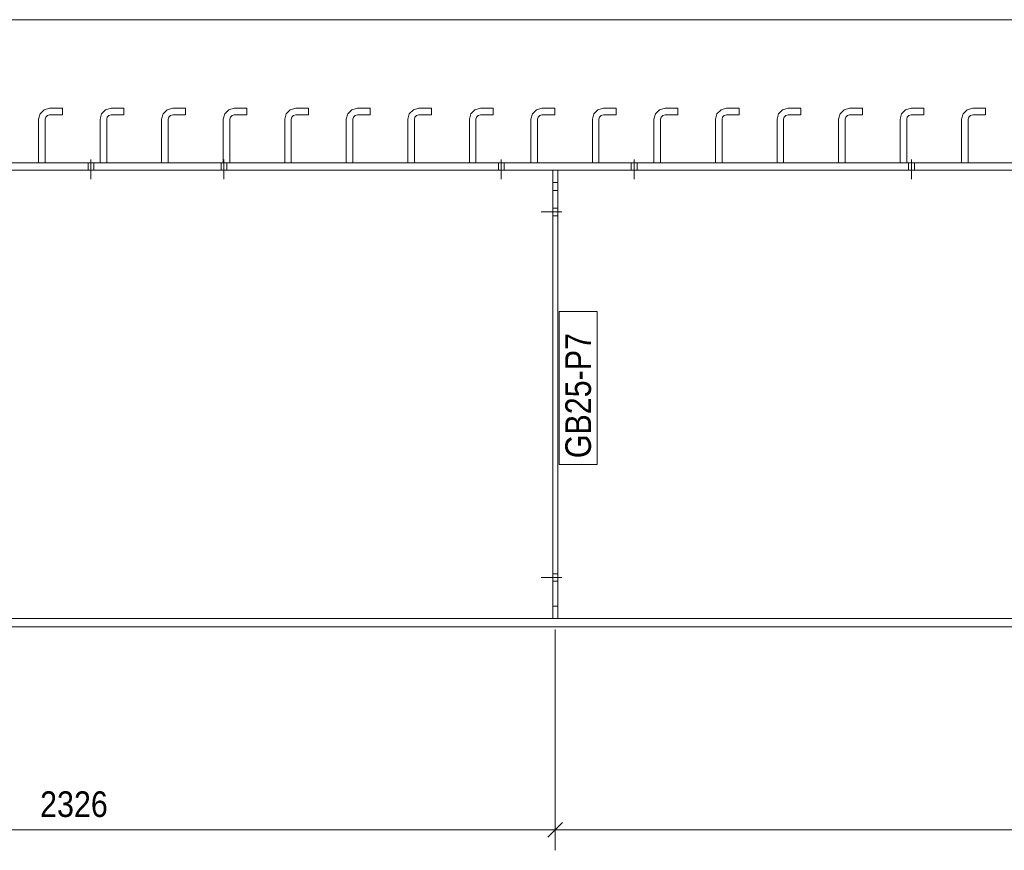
# Model space of a CAD drawing. Header units: millimetres. Extents: x 2 to 405, y 5 to 282.
# Tile 8 of 11: x 201 to 297, y 115 to 196. Entities that reach past the tile are written whole.
import ezdxf

# ---------------------------------------------------------------- set-up
doc = ezdxf.new("R2010")
doc.units = ezdxf.units.MM
for name, pattern in [('XKITLINE00', [0]), ('XKITLINE01', [4, 1, -1, 1, -1]), ('XKITLINE02', [4, 2, -2])]:
    doc.linetypes.add(name, pattern=pattern)
for name, color, linetype, lineweight in [('Bolt', 7, 'Continuous', 0), ('Part', 2, 'Continuous', 0), ('PartMark', 3, 'Continuous', 0), ('Z-DIMENSIONS', 1, 'Continuous', 0)]:
    doc.layers.add(name, color=color, linetype=linetype, lineweight=lineweight)
doc.styles.add('ARIAL', font='ARIAL.TTF')

# ---------------------------------------------------------------- blocks, each defined once
blk = doc.blocks.new('*A36')
at = {"layer": 'Bolt', "linetype": 'XKITLINE00', "lineweight": 0}
for p, q in [((253.638, 141.937), (253.158, 141.937)), ((253.638, 141.937), (253.158, 141.937)), ((254.038, 141.577), (253.158, 141.577)), ((254.038, 141.577), (253.158, 141.577)), ((253.638, 141.217), (253.158, 141.217)), ((253.638, 141.217), (253.158, 141.217))]:
    blk.add_line(p, q, dxfattribs=at)
blk = doc.blocks.new('*A37')
at = {"layer": 'Bolt', "linetype": 'XKITLINE02', "lineweight": 0}
for p, q in [((254.038, 177.217), (251.838, 177.217)), ((254.038, 177.217), (251.838, 177.217)), ((253.638, 177.577), (253.158, 177.577)), ((253.638, 177.577), (253.158, 177.577)), ((253.638, 176.857), (253.158, 176.857)), ((253.638, 176.857), (253.158, 176.857))]:
    blk.add_line(p, q, dxfattribs=at)
blk = doc.blocks.new('*A38')
at = {"layer": 'Bolt', "linetype": 'XKITLINE02', "lineweight": 0}
for p, q in [((254.038, 141.577), (251.838, 141.577)), ((254.038, 141.577), (251.838, 141.577)), ((253.638, 141.937), (253.158, 141.937)), ((253.638, 141.937), (253.158, 141.937)), ((253.638, 141.217), (253.158, 141.217)), ((253.638, 141.217), (253.158, 141.217))]:
    blk.add_line(p, q, dxfattribs=at)
blk = doc.blocks.new('*A43')
at = {"layer": 'Bolt', "linetype": 'XKITLINE00', "lineweight": 0}
for p, q in [((207.853, 182.018), (207.853, 181.298)), ((207.853, 182.018), (207.853, 181.298)), ((208.133, 182.338), (208.133, 180.418)), ((208.133, 182.338), (208.133, 180.418)), ((208.413, 182.018), (208.413, 181.298)), ((208.413, 182.018), (208.413, 181.298)), ((220.813, 182.018), (220.813, 181.298)), ((221.093, 182.338), (221.093, 180.418)), ((221.373, 182.018), (221.373, 181.298)), ((247.853, 182.018), (247.853, 181.298)), ((247.853, 182.018), (247.853, 181.298)), ((248.133, 182.338), (248.133, 180.418)), ((248.133, 182.338), (248.133, 180.418)), ((248.413, 182.018), (248.413, 181.298)), ((248.413, 182.018), (248.413, 181.298)), ((260.813, 182.018), (260.813, 181.298)), ((260.813, 182.018), (260.813, 181.298)), ((261.093, 182.338), (261.093, 180.418)), ((261.093, 182.338), (261.093, 180.418)), ((261.373, 182.018), (261.373, 181.298)), ((261.373, 182.018), (261.373, 181.298)), ((287.853, 182.018), (287.853, 181.298)), ((287.853, 182.018), (287.853, 181.298)), ((288.133, 182.338), (288.133, 180.418)), ((288.133, 182.338), (288.133, 180.418)), ((288.413, 182.018), (288.413, 181.298)), ((288.413, 182.018), (288.413, 181.298))]:
    blk.add_line(p, q, dxfattribs=at)
at = {"layer": 'Bolt', "linetype": 'XKITLINE02', "lineweight": 0}
for p, q in [((220.813, 182.018), (220.813, 181.298)), ((221.093, 182.338), (221.093, 180.418)), ((221.373, 182.018), (221.373, 181.298))]:
    blk.add_line(p, q, dxfattribs=at)
blk = doc.blocks.new('*A49')
at = {"layer": 'Bolt', "linetype": 'XKITLINE00', "lineweight": 0}
for p, q in [((253.638, 177.577), (253.158, 177.577)), ((253.638, 177.577), (253.158, 177.577)), ((254.038, 177.217), (253.158, 177.217)), ((254.038, 177.217), (253.158, 177.217)), ((253.638, 176.857), (253.158, 176.857)), ((253.638, 176.857), (253.158, 176.857))]:
    blk.add_line(p, q, dxfattribs=at)
blk = doc.blocks.new('*A50')
at = {"layer": 'Part', "linetype": 'XKITLINE00', "lineweight": 0}
for p, q in [((384.118, 182.017), (45.324, 182.017)), ((384.1, 181.297), (45.324, 181.297)), ((383.04, 137.577), (45.324, 137.577)), ((383.021, 136.777), (60.724, 136.777))]:
    blk.add_line(p, q, dxfattribs=at)
blk = doc.blocks.new('*A51')
at = {"layer": 'Part', "linetype": 'XKITLINE01', "lineweight": 0}
for p, q in [((263.564, 187.193), (264.104, 187.337)), ((264.104, 187.337), (265.344, 187.337)), ((265.344, 186.697), (265.344, 187.337)), ((263.024, 186.258), (263.169, 186.798)), ((263.024, 182.018), (263.024, 186.258)), ((263.169, 186.798), (263.564, 187.193)), ((263.664, 186.257), (263.723, 186.477)), ((263.664, 182.017), (263.664, 186.257)), ((263.723, 186.477), (263.884, 186.639)), ((263.884, 186.639), (264.104, 186.697)), ((264.104, 186.697), (265.344, 186.697)), ((263.664, 182.017), (263.024, 182.018))]:
    blk.add_line(p, q, dxfattribs=at)
blk = doc.blocks.new('*A52')
at = {"layer": 'Part', "linetype": 'XKITLINE01', "lineweight": 0}
for p, q in [((287.564, 187.193), (288.104, 187.337)), ((288.104, 187.337), (289.344, 187.337)), ((289.344, 186.697), (289.344, 187.337)), ((287.024, 186.258), (287.169, 186.798)), ((287.024, 182.018), (287.024, 186.258)), ((287.169, 186.798), (287.564, 187.193)), ((287.664, 186.257), (287.723, 186.477)), ((287.664, 182.017), (287.664, 186.257)), ((287.723, 186.477), (287.884, 186.639)), ((287.884, 186.639), (288.104, 186.697)), ((288.104, 186.697), (289.344, 186.697)), ((287.664, 182.017), (287.024, 182.018))]:
    blk.add_line(p, q, dxfattribs=at)
blk = doc.blocks.new('*A53')
at = {"layer": 'Part', "linetype": 'XKITLINE00', "lineweight": 0}
for p, q in [((287.564, 187.193), (288.104, 187.337)), ((288.104, 187.337), (289.344, 187.337)), ((289.344, 187.337), (289.344, 186.697)), ((287.024, 186.258), (287.169, 186.798)), ((287.024, 182.018), (287.024, 186.258)), ((287.169, 186.798), (287.564, 187.193)), ((287.664, 186.257), (287.723, 186.477)), ((287.664, 182.017), (287.664, 186.257)), ((287.723, 186.477), (287.884, 186.639)), ((287.884, 186.639), (288.104, 186.697)), ((288.104, 186.697), (289.344, 186.697))]:
    blk.add_line(p, q, dxfattribs=at)
at = {"layer": 'Part', "linetype": 'XKITLINE01', "lineweight": 0}
blk.add_line((287.664, 182.017), (287.024, 182.018), dxfattribs=at)
blk = doc.blocks.new('*A54')
at = {"layer": 'Part', "linetype": 'XKITLINE01', "lineweight": 0}
for p, q in [((293.564, 187.193), (294.104, 187.337)), ((294.104, 187.337), (295.344, 187.337)), ((295.344, 186.697), (295.344, 187.337)), ((293.024, 186.258), (293.169, 186.798)), ((293.024, 182.018), (293.024, 186.258)), ((293.169, 186.798), (293.564, 187.193)), ((293.664, 186.257), (293.723, 186.477)), ((293.664, 182.017), (293.664, 186.257)), ((293.723, 186.477), (293.884, 186.639)), ((293.884, 186.639), (294.104, 186.697)), ((294.104, 186.697), (295.344, 186.697)), ((293.664, 182.017), (293.024, 182.018))]:
    blk.add_line(p, q, dxfattribs=at)
blk = doc.blocks.new('*A55')
at = {"layer": 'Part', "linetype": 'XKITLINE00', "lineweight": 0}
for p, q in [((293.564, 187.193), (294.104, 187.337)), ((294.104, 187.337), (295.344, 187.337)), ((295.344, 187.337), (295.344, 186.697)), ((293.024, 186.258), (293.169, 186.798)), ((293.024, 182.018), (293.024, 186.258)), ((293.169, 186.798), (293.564, 187.193)), ((293.664, 186.257), (293.723, 186.477)), ((293.664, 182.017), (293.664, 186.257)), ((293.723, 186.477), (293.884, 186.639)), ((293.884, 186.639), (294.104, 186.697)), ((294.104, 186.697), (295.344, 186.697))]:
    blk.add_line(p, q, dxfattribs=at)
at = {"layer": 'Part', "linetype": 'XKITLINE01', "lineweight": 0}
blk.add_line((293.664, 182.017), (293.024, 182.018), dxfattribs=at)
blk = doc.blocks.new('*A59')
at = {"layer": 'Part', "linetype": 'XKITLINE00', "lineweight": 0}
for p, q in [((263.564, 187.193), (264.104, 187.337)), ((264.104, 187.337), (265.344, 187.337)), ((265.344, 187.337), (265.344, 186.697)), ((263.024, 186.258), (263.169, 186.798)), ((263.024, 182.018), (263.024, 186.258)), ((263.169, 186.798), (263.564, 187.193)), ((263.664, 186.257), (263.723, 186.477)), ((263.664, 182.017), (263.664, 186.257)), ((263.723, 186.477), (263.884, 186.639)), ((263.884, 186.639), (264.104, 186.697)), ((264.104, 186.697), (265.344, 186.697))]:
    blk.add_line(p, q, dxfattribs=at)
at = {"layer": 'Part', "linetype": 'XKITLINE01', "lineweight": 0}
blk.add_line((263.664, 182.017), (263.024, 182.018), dxfattribs=at)
blk = doc.blocks.new('*A60')
at = {"layer": 'Part', "linetype": 'XKITLINE01', "lineweight": 0}
for p, q in [((269.564, 187.193), (270.104, 187.337)), ((270.104, 187.337), (271.344, 187.337)), ((271.344, 186.697), (271.344, 187.337)), ((269.024, 186.258), (269.169, 186.798)), ((269.024, 182.018), (269.024, 186.258)), ((269.169, 186.798), (269.564, 187.193)), ((269.664, 186.257), (269.723, 186.477)), ((269.664, 182.017), (269.664, 186.257)), ((269.723, 186.477), (269.884, 186.639)), ((269.884, 186.639), (270.104, 186.697)), ((270.104, 186.697), (271.344, 186.697)), ((269.664, 182.017), (269.024, 182.018))]:
    blk.add_line(p, q, dxfattribs=at)
blk = doc.blocks.new('*A61')
at = {"layer": 'Part', "linetype": 'XKITLINE00', "lineweight": 0}
for p, q in [((269.564, 187.193), (270.104, 187.337)), ((270.104, 187.337), (271.344, 187.337)), ((271.344, 187.337), (271.344, 186.697)), ((269.024, 186.258), (269.169, 186.798)), ((269.024, 182.018), (269.024, 186.258)), ((269.169, 186.798), (269.564, 187.193)), ((269.664, 186.257), (269.723, 186.477)), ((269.664, 182.017), (269.664, 186.257)), ((269.723, 186.477), (269.884, 186.639)), ((269.884, 186.639), (270.104, 186.697)), ((270.104, 186.697), (271.344, 186.697))]:
    blk.add_line(p, q, dxfattribs=at)
at = {"layer": 'Part', "linetype": 'XKITLINE01', "lineweight": 0}
blk.add_line((269.664, 182.017), (269.024, 182.018), dxfattribs=at)
blk = doc.blocks.new('*A62')
at = {"layer": 'Part', "linetype": 'XKITLINE01', "lineweight": 0}
for p, q in [((275.564, 187.193), (276.104, 187.337)), ((276.104, 187.337), (277.344, 187.337)), ((277.344, 186.697), (277.344, 187.337)), ((275.024, 186.258), (275.169, 186.798)), ((275.024, 182.018), (275.024, 186.258)), ((275.169, 186.798), (275.564, 187.193)), ((275.664, 186.257), (275.723, 186.477)), ((275.664, 182.017), (275.664, 186.257)), ((275.723, 186.477), (275.884, 186.639)), ((275.884, 186.639), (276.104, 186.697)), ((276.104, 186.697), (277.344, 186.697)), ((275.664, 182.017), (275.024, 182.018))]:
    blk.add_line(p, q, dxfattribs=at)
blk = doc.blocks.new('*A63')
at = {"layer": 'Part', "linetype": 'XKITLINE00', "lineweight": 0}
for p, q in [((275.564, 187.193), (276.104, 187.337)), ((276.104, 187.337), (277.344, 187.337)), ((277.344, 187.337), (277.344, 186.697)), ((275.024, 186.258), (275.169, 186.798)), ((275.024, 182.018), (275.024, 186.258)), ((275.169, 186.798), (275.564, 187.193)), ((275.664, 186.257), (275.723, 186.477)), ((275.664, 182.017), (275.664, 186.257)), ((275.723, 186.477), (275.884, 186.639)), ((275.884, 186.639), (276.104, 186.697)), ((276.104, 186.697), (277.344, 186.697))]:
    blk.add_line(p, q, dxfattribs=at)
at = {"layer": 'Part', "linetype": 'XKITLINE01', "lineweight": 0}
blk.add_line((275.664, 182.017), (275.024, 182.018), dxfattribs=at)
blk = doc.blocks.new('*A64')
at = {"layer": 'Part', "linetype": 'XKITLINE01', "lineweight": 0}
for p, q in [((281.564, 187.193), (282.104, 187.337)), ((282.104, 187.337), (283.344, 187.337)), ((283.344, 186.697), (283.344, 187.337)), ((281.024, 186.258), (281.169, 186.798)), ((281.024, 182.018), (281.024, 186.258)), ((281.169, 186.798), (281.564, 187.193)), ((281.664, 186.257), (281.723, 186.477)), ((281.664, 182.017), (281.664, 186.257)), ((281.723, 186.477), (281.884, 186.639)), ((281.884, 186.639), (282.104, 186.697)), ((282.104, 186.697), (283.344, 186.697)), ((281.664, 182.017), (281.024, 182.018))]:
    blk.add_line(p, q, dxfattribs=at)
blk = doc.blocks.new('*A65')
at = {"layer": 'Part', "linetype": 'XKITLINE00', "lineweight": 0}
for p, q in [((281.564, 187.193), (282.104, 187.337)), ((282.104, 187.337), (283.344, 187.337)), ((283.344, 187.337), (283.344, 186.697)), ((281.024, 186.258), (281.169, 186.798)), ((281.024, 182.018), (281.024, 186.258)), ((281.169, 186.798), (281.564, 187.193)), ((281.664, 186.257), (281.723, 186.477)), ((281.664, 182.017), (281.664, 186.257)), ((281.723, 186.477), (281.884, 186.639)), ((281.884, 186.639), (282.104, 186.697)), ((282.104, 186.697), (283.344, 186.697))]:
    blk.add_line(p, q, dxfattribs=at)
at = {"layer": 'Part', "linetype": 'XKITLINE01', "lineweight": 0}
blk.add_line((281.664, 182.017), (281.024, 182.018), dxfattribs=at)
blk = doc.blocks.new('*A96')
at = {"layer": 'Part', "linetype": 'XKITLINE00', "lineweight": 0}
for p, q in [((253.158, 137.577), (253.158, 181.297)), ((253.158, 181.297), (253.638, 181.297)), ((253.638, 137.577), (253.638, 181.297)), ((253.158, 179.297), (253.638, 179.297))]:
    blk.add_line(p, q, dxfattribs=at)
at = {"layer": 'Part', "linetype": 'XKITLINE01', "lineweight": 0}
for p, q in [((253.158, 180.097), (253.638, 180.097)), ((253.158, 138.777), (253.638, 138.777)), ((253.638, 137.577), (253.158, 137.577))]:
    blk.add_line(p, q, dxfattribs=at)
blk = doc.blocks.new('*A97')
at = {"layer": 'Part', "linetype": 'XKITLINE01', "lineweight": 0}
for p, q in [((253.158, 137.577), (253.158, 181.297)), ((253.638, 181.297), (253.158, 181.297)), ((253.638, 181.297), (253.638, 137.577)), ((253.158, 180.097), (253.638, 180.097)), ((253.158, 179.297), (253.638, 179.297)), ((253.638, 138.777), (253.158, 138.777)), ((253.638, 137.577), (253.158, 137.577))]:
    blk.add_line(p, q, dxfattribs=at)
blk = doc.blocks.new('*A111')
at = {"layer": 'Part', "linetype": 'XKITLINE01', "lineweight": 0}
for p, q in [((203.564, 187.193), (204.104, 187.337)), ((204.104, 187.337), (205.344, 187.337)), ((205.344, 186.697), (205.344, 187.337)), ((203.024, 186.258), (203.169, 186.798)), ((203.024, 182.018), (203.024, 186.258)), ((203.169, 186.798), (203.564, 187.193)), ((203.664, 186.257), (203.723, 186.477)), ((203.664, 182.017), (203.664, 186.257)), ((203.723, 186.477), (203.884, 186.639)), ((203.884, 186.639), (204.104, 186.697)), ((204.104, 186.697), (205.344, 186.697)), ((203.664, 182.017), (203.024, 182.018))]:
    blk.add_line(p, q, dxfattribs=at)
blk = doc.blocks.new('*A112')
at = {"layer": 'Part', "linetype": 'XKITLINE00', "lineweight": 0}
for p, q in [((203.564, 187.193), (204.104, 187.337)), ((204.104, 187.337), (205.344, 187.337)), ((205.344, 187.337), (205.344, 186.697)), ((203.024, 186.258), (203.169, 186.798)), ((203.024, 182.018), (203.024, 186.258)), ((203.169, 186.798), (203.564, 187.193)), ((203.664, 186.257), (203.723, 186.477)), ((203.664, 182.017), (203.664, 186.257)), ((203.723, 186.477), (203.884, 186.639)), ((203.884, 186.639), (204.104, 186.697)), ((204.104, 186.697), (205.344, 186.697))]:
    blk.add_line(p, q, dxfattribs=at)
at = {"layer": 'Part', "linetype": 'XKITLINE01', "lineweight": 0}
blk.add_line((203.664, 182.017), (203.024, 182.018), dxfattribs=at)
blk = doc.blocks.new('*A113')
at = {"layer": 'Part', "linetype": 'XKITLINE01', "lineweight": 0}
for p, q in [((209.564, 187.193), (210.104, 187.337)), ((210.104, 187.337), (211.344, 187.337)), ((211.344, 186.697), (211.344, 187.337)), ((209.024, 186.258), (209.169, 186.798)), ((209.024, 182.018), (209.024, 186.258)), ((209.169, 186.798), (209.564, 187.193)), ((209.664, 186.257), (209.723, 186.477)), ((209.664, 182.017), (209.664, 186.257)), ((209.723, 186.477), (209.884, 186.639)), ((209.884, 186.639), (210.104, 186.697)), ((210.104, 186.697), (211.344, 186.697)), ((209.664, 182.017), (209.024, 182.018))]:
    blk.add_line(p, q, dxfattribs=at)
blk = doc.blocks.new('*A114')
at = {"layer": 'Part', "linetype": 'XKITLINE00', "lineweight": 0}
for p, q in [((209.564, 187.193), (210.104, 187.337)), ((210.104, 187.337), (211.344, 187.337)), ((211.344, 187.337), (211.344, 186.697)), ((209.024, 186.258), (209.169, 186.798)), ((209.024, 182.018), (209.024, 186.258)), ((209.169, 186.798), (209.564, 187.193)), ((209.664, 186.257), (209.723, 186.477)), ((209.664, 182.017), (209.664, 186.257)), ((209.723, 186.477), (209.884, 186.639)), ((209.884, 186.639), (210.104, 186.697)), ((210.104, 186.697), (211.344, 186.697))]:
    blk.add_line(p, q, dxfattribs=at)
at = {"layer": 'Part', "linetype": 'XKITLINE01', "lineweight": 0}
blk.add_line((209.664, 182.017), (209.024, 182.018), dxfattribs=at)
blk = doc.blocks.new('*A115')
at = {"layer": 'Part', "linetype": 'XKITLINE01', "lineweight": 0}
for p, q in [((215.564, 187.193), (216.104, 187.337)), ((216.104, 187.337), (217.344, 187.337)), ((217.344, 186.697), (217.344, 187.337)), ((215.024, 186.258), (215.169, 186.798)), ((215.024, 182.018), (215.024, 186.258)), ((215.169, 186.798), (215.564, 187.193)), ((215.664, 186.257), (215.723, 186.477)), ((215.664, 182.017), (215.664, 186.257)), ((215.723, 186.477), (215.884, 186.639)), ((215.884, 186.639), (216.104, 186.697)), ((216.104, 186.697), (217.344, 186.697)), ((215.664, 182.017), (215.024, 182.018))]:
    blk.add_line(p, q, dxfattribs=at)
blk = doc.blocks.new('*A116')
at = {"layer": 'Part', "linetype": 'XKITLINE00', "lineweight": 0}
for p, q in [((215.564, 187.193), (216.104, 187.337)), ((216.104, 187.337), (217.344, 187.337)), ((217.344, 187.337), (217.344, 186.697)), ((215.024, 186.258), (215.169, 186.798)), ((215.024, 182.018), (215.024, 186.258)), ((215.169, 186.798), (215.564, 187.193)), ((215.664, 186.257), (215.723, 186.477)), ((215.664, 182.017), (215.664, 186.257)), ((215.723, 186.477), (215.884, 186.639)), ((215.884, 186.639), (216.104, 186.697)), ((216.104, 186.697), (217.344, 186.697))]:
    blk.add_line(p, q, dxfattribs=at)
at = {"layer": 'Part', "linetype": 'XKITLINE01', "lineweight": 0}
blk.add_line((215.664, 182.017), (215.024, 182.018), dxfattribs=at)
blk = doc.blocks.new('*A117')
at = {"layer": 'Part', "linetype": 'XKITLINE01', "lineweight": 0}
for p, q in [((221.564, 187.193), (222.104, 187.337)), ((222.104, 187.337), (223.344, 187.337)), ((223.344, 186.697), (223.344, 187.337)), ((221.024, 186.258), (221.169, 186.798)), ((221.024, 182.018), (221.024, 186.258)), ((221.169, 186.798), (221.564, 187.193)), ((221.664, 186.257), (221.723, 186.477)), ((221.664, 182.017), (221.664, 186.257)), ((221.723, 186.477), (221.884, 186.639)), ((221.884, 186.639), (222.104, 186.697)), ((222.104, 186.697), (223.344, 186.697)), ((221.664, 182.017), (221.024, 182.018))]:
    blk.add_line(p, q, dxfattribs=at)
blk = doc.blocks.new('*A125')
at = {"layer": 'Part', "linetype": 'XKITLINE00', "lineweight": 0}
for p, q in [((221.564, 187.193), (222.104, 187.337)), ((222.104, 187.337), (223.344, 187.337)), ((223.344, 187.337), (223.344, 186.697)), ((221.024, 186.258), (221.169, 186.798)), ((221.024, 182.018), (221.024, 186.258)), ((221.169, 186.798), (221.564, 187.193)), ((221.664, 186.257), (221.723, 186.477)), ((221.664, 182.017), (221.664, 186.257)), ((221.723, 186.477), (221.884, 186.639)), ((221.884, 186.639), (222.104, 186.697)), ((222.104, 186.697), (223.344, 186.697))]:
    blk.add_line(p, q, dxfattribs=at)
at = {"layer": 'Part', "linetype": 'XKITLINE01', "lineweight": 0}
blk.add_line((221.664, 182.017), (221.024, 182.018), dxfattribs=at)
blk = doc.blocks.new('*A126')
at = {"layer": 'Part', "linetype": 'XKITLINE01', "lineweight": 0}
for p, q in [((227.564, 187.193), (228.104, 187.337)), ((228.104, 187.337), (229.344, 187.337)), ((229.344, 186.697), (229.344, 187.337)), ((227.024, 186.258), (227.169, 186.798)), ((227.024, 182.018), (227.024, 186.258)), ((227.169, 186.798), (227.564, 187.193)), ((227.664, 186.257), (227.723, 186.477)), ((227.664, 182.017), (227.664, 186.257)), ((227.723, 186.477), (227.884, 186.639)), ((227.884, 186.639), (228.104, 186.697)), ((228.104, 186.697), (229.344, 186.697)), ((227.664, 182.017), (227.024, 182.018))]:
    blk.add_line(p, q, dxfattribs=at)
blk = doc.blocks.new('*A127')
at = {"layer": 'Part', "linetype": 'XKITLINE00', "lineweight": 0}
for p, q in [((227.564, 187.193), (228.104, 187.337)), ((228.104, 187.337), (229.344, 187.337)), ((229.344, 187.337), (229.344, 186.697)), ((227.024, 186.258), (227.169, 186.798)), ((227.024, 182.018), (227.024, 186.258)), ((227.169, 186.798), (227.564, 187.193)), ((227.664, 186.257), (227.723, 186.477)), ((227.664, 182.017), (227.664, 186.257)), ((227.723, 186.477), (227.884, 186.639)), ((227.884, 186.639), (228.104, 186.697)), ((228.104, 186.697), (229.344, 186.697))]:
    blk.add_line(p, q, dxfattribs=at)
at = {"layer": 'Part', "linetype": 'XKITLINE01', "lineweight": 0}
blk.add_line((227.664, 182.017), (227.024, 182.018), dxfattribs=at)
blk = doc.blocks.new('*A128')
at = {"layer": 'Part', "linetype": 'XKITLINE01', "lineweight": 0}
for p, q in [((233.564, 187.193), (234.104, 187.337)), ((234.104, 187.337), (235.344, 187.337)), ((235.344, 186.697), (235.344, 187.337)), ((233.024, 186.258), (233.169, 186.798)), ((233.024, 182.018), (233.024, 186.258)), ((233.169, 186.798), (233.564, 187.193)), ((233.664, 186.257), (233.723, 186.477)), ((233.664, 182.017), (233.664, 186.257)), ((233.723, 186.477), (233.884, 186.639)), ((233.884, 186.639), (234.104, 186.697)), ((234.104, 186.697), (235.344, 186.697)), ((233.664, 182.017), (233.024, 182.018))]:
    blk.add_line(p, q, dxfattribs=at)
blk = doc.blocks.new('*A129')
at = {"layer": 'Part', "linetype": 'XKITLINE00', "lineweight": 0}
for p, q in [((233.564, 187.193), (234.104, 187.337)), ((234.104, 187.337), (235.344, 187.337)), ((235.344, 187.337), (235.344, 186.697)), ((233.024, 186.258), (233.169, 186.798)), ((233.024, 182.018), (233.024, 186.258)), ((233.169, 186.798), (233.564, 187.193)), ((233.664, 186.257), (233.723, 186.477)), ((233.664, 182.017), (233.664, 186.257)), ((233.723, 186.477), (233.884, 186.639)), ((233.884, 186.639), (234.104, 186.697)), ((234.104, 186.697), (235.344, 186.697))]:
    blk.add_line(p, q, dxfattribs=at)
at = {"layer": 'Part', "linetype": 'XKITLINE01', "lineweight": 0}
blk.add_line((233.664, 182.017), (233.024, 182.018), dxfattribs=at)
blk = doc.blocks.new('*A130')
at = {"layer": 'Part', "linetype": 'XKITLINE01', "lineweight": 0}
for p, q in [((239.564, 187.193), (240.104, 187.337)), ((240.104, 187.337), (241.344, 187.337)), ((241.344, 186.697), (241.344, 187.337)), ((239.024, 186.258), (239.169, 186.798)), ((239.024, 182.018), (239.024, 186.258)), ((239.169, 186.798), (239.564, 187.193)), ((239.664, 186.257), (239.723, 186.477)), ((239.664, 182.017), (239.664, 186.257)), ((239.723, 186.477), (239.884, 186.639)), ((239.884, 186.639), (240.104, 186.697)), ((240.104, 186.697), (241.344, 186.697)), ((239.664, 182.017), (239.024, 182.018))]:
    blk.add_line(p, q, dxfattribs=at)
blk = doc.blocks.new('*A131')
at = {"layer": 'Part', "linetype": 'XKITLINE00', "lineweight": 0}
for p, q in [((239.564, 187.193), (240.104, 187.337)), ((240.104, 187.337), (241.344, 187.337)), ((241.344, 187.337), (241.344, 186.697)), ((239.024, 186.258), (239.169, 186.798)), ((239.024, 182.018), (239.024, 186.258)), ((239.169, 186.798), (239.564, 187.193)), ((239.664, 186.257), (239.723, 186.477)), ((239.664, 182.017), (239.664, 186.257)), ((239.723, 186.477), (239.884, 186.639)), ((239.884, 186.639), (240.104, 186.697)), ((240.104, 186.697), (241.344, 186.697))]:
    blk.add_line(p, q, dxfattribs=at)
at = {"layer": 'Part', "linetype": 'XKITLINE01', "lineweight": 0}
blk.add_line((239.664, 182.017), (239.024, 182.018), dxfattribs=at)
blk = doc.blocks.new('*A132')
at = {"layer": 'Part', "linetype": 'XKITLINE01', "lineweight": 0}
for p, q in [((245.564, 187.193), (246.104, 187.337)), ((246.104, 187.337), (247.344, 187.337)), ((247.344, 186.697), (247.344, 187.337)), ((245.024, 186.258), (245.169, 186.798)), ((245.024, 182.018), (245.024, 186.258)), ((245.169, 186.798), (245.564, 187.193)), ((245.664, 186.257), (245.723, 186.477)), ((245.664, 182.017), (245.664, 186.257)), ((245.723, 186.477), (245.884, 186.639)), ((245.884, 186.639), (246.104, 186.697)), ((246.104, 186.697), (247.344, 186.697)), ((245.664, 182.017), (245.024, 182.018))]:
    blk.add_line(p, q, dxfattribs=at)
blk = doc.blocks.new('*A133')
at = {"layer": 'Part', "linetype": 'XKITLINE00', "lineweight": 0}
for p, q in [((245.564, 187.193), (246.104, 187.337)), ((246.104, 187.337), (247.344, 187.337)), ((247.344, 187.337), (247.344, 186.697)), ((245.024, 186.258), (245.169, 186.798)), ((245.024, 182.018), (245.024, 186.258)), ((245.169, 186.798), (245.564, 187.193)), ((245.664, 186.257), (245.723, 186.477)), ((245.664, 182.017), (245.664, 186.257)), ((245.723, 186.477), (245.884, 186.639)), ((245.884, 186.639), (246.104, 186.697)), ((246.104, 186.697), (247.344, 186.697))]:
    blk.add_line(p, q, dxfattribs=at)
at = {"layer": 'Part', "linetype": 'XKITLINE01', "lineweight": 0}
blk.add_line((245.664, 182.017), (245.024, 182.018), dxfattribs=at)
blk = doc.blocks.new('*A134')
at = {"layer": 'Part', "linetype": 'XKITLINE01', "lineweight": 0}
for p, q in [((251.564, 187.193), (252.104, 187.337)), ((252.104, 187.337), (253.344, 187.337)), ((253.344, 186.697), (253.344, 187.337)), ((251.024, 186.258), (251.169, 186.798)), ((251.024, 182.018), (251.024, 186.258)), ((251.169, 186.798), (251.564, 187.193)), ((251.664, 186.257), (251.723, 186.477)), ((251.664, 182.017), (251.664, 186.257)), ((251.723, 186.477), (251.884, 186.639)), ((251.884, 186.639), (252.104, 186.697)), ((252.104, 186.697), (253.344, 186.697)), ((251.664, 182.017), (251.024, 182.018))]:
    blk.add_line(p, q, dxfattribs=at)
blk = doc.blocks.new('*A135')
at = {"layer": 'Part', "linetype": 'XKITLINE00', "lineweight": 0}
for p, q in [((251.564, 187.193), (252.104, 187.337)), ((252.104, 187.337), (253.344, 187.337)), ((253.344, 187.337), (253.344, 186.697)), ((251.024, 186.258), (251.169, 186.798)), ((251.024, 182.018), (251.024, 186.258)), ((251.169, 186.798), (251.564, 187.193)), ((251.664, 186.257), (251.723, 186.477)), ((251.664, 182.017), (251.664, 186.257)), ((251.723, 186.477), (251.884, 186.639)), ((251.884, 186.639), (252.104, 186.697)), ((252.104, 186.697), (253.344, 186.697))]:
    blk.add_line(p, q, dxfattribs=at)
at = {"layer": 'Part', "linetype": 'XKITLINE01', "lineweight": 0}
blk.add_line((251.664, 182.017), (251.024, 182.018), dxfattribs=at)
blk = doc.blocks.new('*A136')
at = {"layer": 'Part', "linetype": 'XKITLINE01', "lineweight": 0}
for p, q in [((257.564, 187.193), (258.104, 187.337)), ((258.104, 187.337), (259.344, 187.337)), ((259.344, 186.697), (259.344, 187.337)), ((257.024, 186.258), (257.169, 186.798)), ((257.024, 182.018), (257.024, 186.258)), ((257.169, 186.798), (257.564, 187.193)), ((257.664, 186.257), (257.723, 186.477)), ((257.664, 182.017), (257.664, 186.257)), ((257.723, 186.477), (257.884, 186.639)), ((257.884, 186.639), (258.104, 186.697)), ((258.104, 186.697), (259.344, 186.697)), ((257.664, 182.017), (257.024, 182.018))]:
    blk.add_line(p, q, dxfattribs=at)
blk = doc.blocks.new('*A137')
at = {"layer": 'Part', "linetype": 'XKITLINE00', "lineweight": 0}
for p, q in [((257.564, 187.193), (258.104, 187.337)), ((258.104, 187.337), (259.344, 187.337)), ((259.344, 187.337), (259.344, 186.697)), ((257.024, 186.258), (257.169, 186.798)), ((257.024, 182.018), (257.024, 186.258)), ((257.169, 186.798), (257.564, 187.193)), ((257.664, 186.257), (257.723, 186.477)), ((257.664, 182.017), (257.664, 186.257)), ((257.723, 186.477), (257.884, 186.639)), ((257.884, 186.639), (258.104, 186.697)), ((258.104, 186.697), (259.344, 186.697))]:
    blk.add_line(p, q, dxfattribs=at)
at = {"layer": 'Part', "linetype": 'XKITLINE01', "lineweight": 0}
blk.add_line((257.664, 182.017), (257.024, 182.018), dxfattribs=at)
blk = doc.blocks.new('*A335')
at = {"layer": 'PartMark', "linetype": 'XKITLINE00', "lineweight": 0}
for p, q in [((253.783, 152.609), (253.783, 167.522)), ((257.483, 167.522), (253.783, 167.522)), ((257.483, 152.609), (257.483, 167.522)), ((257.483, 152.609), (253.783, 152.609))]:
    blk.add_line(p, q, dxfattribs=at)
at = {"layer": 'PartMark', "style": 'ARIAL', "width": 0.85}
blk.add_text('GB25-P7', height=2.5, rotation=90.00021, dxfattribs=at).set_placement((256.883, 153.209))
blk = doc.blocks.new('*A336')
at = {"layer": 'Z-DIMENSIONS', "linetype": 'XKITLINE00', "lineweight": 0}
blk.add_line((197.344, 195.967), (203.344, 195.967), dxfattribs=at)
blk = doc.blocks.new('*A337')
at = {"layer": 'Z-DIMENSIONS', "linetype": 'XKITLINE00', "lineweight": 0}
for p, q in [((253.398, 136.497), (253.398, 114.979)), ((254.105, 117.686), (252.691, 116.272)), ((253.398, 116.979), (361.216, 116.979))]:
    blk.add_line(p, q, dxfattribs=at)
at = {"layer": 'Z-DIMENSIONS'}
blk.add_point((253.398, 116.979), dxfattribs=at)
blk = doc.blocks.new('*A341')
at = {"layer": 'Z-DIMENSIONS', "linetype": 'XKITLINE00', "lineweight": 0}
for p, q in [((160.361, 136.5), (160.361, 114.979)), ((253.398, 136.497), (253.398, 114.979)), ((161.068, 117.686), (159.654, 116.272)), ((254.105, 117.686), (252.691, 116.272)), ((160.361, 116.979), (253.398, 116.979))]:
    blk.add_line(p, q, dxfattribs=at)
at = {"layer": 'Z-DIMENSIONS'}
for p in [(160.361, 116.979), (253.398, 116.979)]:
    blk.add_point(p, dxfattribs=at)
at = {"layer": 'Z-DIMENSIONS', "style": 'ARIAL', "width": 0.85}
blk.add_text('2326', height=2.5, dxfattribs=at).set_placement((203.171, 118.229))
blk = doc.blocks.new('*A379')
at = {"layer": 'Z-DIMENSIONS', "linetype": 'XKITLINE00', "lineweight": 0}
blk.add_line((203.344, 195.967), (209.344, 195.967), dxfattribs=at)
blk = doc.blocks.new('*A380')
at = {"layer": 'Z-DIMENSIONS', "linetype": 'XKITLINE00', "lineweight": 0}
blk.add_line((209.344, 195.967), (215.344, 195.967), dxfattribs=at)
blk = doc.blocks.new('*A381')
at = {"layer": 'Z-DIMENSIONS', "linetype": 'XKITLINE00', "lineweight": 0}
blk.add_line((215.344, 195.967), (221.344, 195.967), dxfattribs=at)
blk = doc.blocks.new('*A382')
at = {"layer": 'Z-DIMENSIONS', "linetype": 'XKITLINE00', "lineweight": 0}
blk.add_line((221.344, 195.967), (227.344, 195.967), dxfattribs=at)
blk = doc.blocks.new('*A383')
at = {"layer": 'Z-DIMENSIONS', "linetype": 'XKITLINE00', "lineweight": 0}
blk.add_line((227.344, 195.967), (233.344, 195.967), dxfattribs=at)
blk = doc.blocks.new('*A384')
at = {"layer": 'Z-DIMENSIONS', "linetype": 'XKITLINE00', "lineweight": 0}
blk.add_line((233.344, 195.967), (239.344, 195.967), dxfattribs=at)
blk = doc.blocks.new('*A385')
at = {"layer": 'Z-DIMENSIONS', "linetype": 'XKITLINE00', "lineweight": 0}
blk.add_line((239.344, 195.967), (245.344, 195.967), dxfattribs=at)
blk = doc.blocks.new('*A386')
at = {"layer": 'Z-DIMENSIONS', "linetype": 'XKITLINE00', "lineweight": 0}
blk.add_line((245.344, 195.967), (251.344, 195.967), dxfattribs=at)
blk = doc.blocks.new('*A387')
at = {"layer": 'Z-DIMENSIONS', "linetype": 'XKITLINE00', "lineweight": 0}
blk.add_line((251.344, 195.967), (257.344, 195.967), dxfattribs=at)
blk = doc.blocks.new('*A388')
at = {"layer": 'Z-DIMENSIONS', "linetype": 'XKITLINE00', "lineweight": 0}
blk.add_line((257.344, 195.967), (263.344, 195.967), dxfattribs=at)
blk = doc.blocks.new('*A389')
at = {"layer": 'Z-DIMENSIONS', "linetype": 'XKITLINE00', "lineweight": 0}
blk.add_line((263.344, 195.967), (269.344, 195.967), dxfattribs=at)
blk = doc.blocks.new('*A390')
at = {"layer": 'Z-DIMENSIONS', "linetype": 'XKITLINE00', "lineweight": 0}
blk.add_line((269.344, 195.967), (275.344, 195.967), dxfattribs=at)
blk = doc.blocks.new('*A391')
at = {"layer": 'Z-DIMENSIONS', "linetype": 'XKITLINE00', "lineweight": 0}
blk.add_line((275.344, 195.967), (281.344, 195.967), dxfattribs=at)
blk = doc.blocks.new('*A392')
at = {"layer": 'Z-DIMENSIONS', "linetype": 'XKITLINE00', "lineweight": 0}
blk.add_line((281.344, 195.967), (287.344, 195.967), dxfattribs=at)
blk = doc.blocks.new('*A393')
at = {"layer": 'Z-DIMENSIONS', "linetype": 'XKITLINE00', "lineweight": 0}
blk.add_line((287.344, 195.967), (293.344, 195.967), dxfattribs=at)
blk = doc.blocks.new('*A394')
at = {"layer": 'Z-DIMENSIONS', "linetype": 'XKITLINE00', "lineweight": 0}
blk.add_line((293.344, 195.967), (299.344, 195.967), dxfattribs=at)

msp = doc.modelspace()

# ---------------------------------------------------------------- block references
at = {"lineweight": 0}
for name in ['*A336', '*A379', '*A380', '*A381', '*A382', '*A383', '*A384', '*A385', '*A386', '*A387', '*A388', '*A389', '*A390', '*A391', '*A392', '*A393', '*A394', '*A111', '*A112', '*A113', '*A114', '*A115', '*A116', '*A117', '*A125', '*A126', '*A127', '*A128', '*A129', '*A130', '*A131', '*A132', '*A133', '*A134', '*A135', '*A136', '*A137', '*A51', '*A59', '*A60', '*A61', '*A62', '*A63', '*A64', '*A65', '*A52', '*A53', '*A54', '*A55', '*A50', '*A43', '*A96', '*A97', '*A37', '*A49', '*A335', '*A38', '*A36', '*A341', '*A337']:
    msp.add_blockref(name, (0, 0), dxfattribs=at)

doc.saveas('drawing.dxf')
